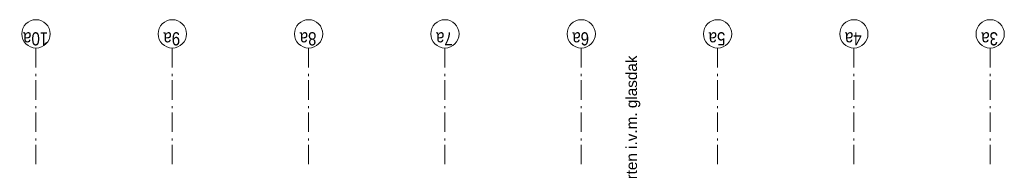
# Model space of a CAD drawing. Header units: millimetres. Extents: x 164654 to 368283, y 131426 to 252133.
# Tile 98 of 144: x 352816 to 365530, y 210272 to 212215. Entities that reach past the tile are written whole.
import ezdxf

# ---------------------------------------------------------------- set-up
doc = ezdxf.new("R2010")
doc.units = ezdxf.units.MM
doc.header["$LTSCALE"] = 400
doc.linetypes.add('STYLE_06', pattern=[1.041641, 0.625, -0.208282, 0.069427, -0.138931])
doc.layers.add('None', color=7, linetype='Continuous', lineweight=9)
doc.styles.add('Arial', font='arial.ttf', dxfattribs={"height": 211.666667})
doc.styles.add('Arial Narrow', font='ARIALN.TTF', dxfattribs={"height": 222.25})

# ---------------------------------------------------------------- blocks, each defined once
blk = doc.blocks.new('*U1447')
at = {"layer": 'None', "color": 140, "insert": (18051, -35669), "char_height": 141.11, "attachment_point": 1, "style": 'Arial'}
blk.add_mtext('bestaande staalconstructie inkorten i.v.m. glasdak', dxfattribs=at)

msp = doc.modelspace()

# ---------------------------------------------------------------- linework, layer by layer
at = {"layer": 'None', "color": 7, "linetype": 'STYLE_06', "lineweight": 9}
for p, q in [((353026.97992, 211849.86624), (353026.97992, 210349.86624)), ((354786.97992, 211849.86624), (354786.97992, 210349.86624)), ((356546.97992, 211849.86624), (356546.97992, 210349.86624)), ((358306.97992, 211849.86624), (358306.97992, 210349.86624)), ((360066.97992, 211849.86624), (360066.97992, 210349.86624)), ((361826.97992, 211849.86624), (361826.97992, 210349.86624)), ((363586.97992, 211849.86624), (363586.97992, 210349.86624)), ((365346.97992, 211849.86624), (365346.97992, 210349.86624))]:
    msp.add_line(p, q, dxfattribs=at)
at = {"layer": 'None', "color": 43, "linetype": 'Continuous', "lineweight": 9}
for centre in [(353026.97992, 212032.47265), (354786.97992, 212032.47265), (356546.97992, 212032.47265), (358306.97992, 212032.47265), (360066.97992, 212032.47265), (361826.97992, 212032.47265), (363586.97992, 212032.47265), (365346.97992, 212032.47265)]:
    msp.add_circle(centre, 182.60642, dxfattribs=at)

# ---------------------------------------------------------------- block references
at = {"layer": 'None', "color": 7, "rotation": 90}
msp.add_blockref('*U1447', (324976.97992, 189341.69912), dxfattribs=at)

# ---------------------------------------------------------------- texts
at = {"layer": 'None', "color": 8, "char_height": 169.333333, "attachment_point": 1, "rotation": 180, "style": 'Arial Narrow'}
for s, insert in [('10a', (353184.43815, 211883.84783)), ('9a', (354887.89039, 211883.84783)), ('8a', (356647.89039, 211883.84783)), ('7a', (358407.89039, 211883.84783)), ('6a', (360167.89039, 211883.84783)), ('5a', (361927.89039, 211883.84783)), ('4a', (363687.89039, 211883.84783)), ('3a', (365447.89039, 211883.84783))]:
    msp.add_mtext(s, dxfattribs=dict(at, insert=insert))

doc.saveas('drawing.dxf')
